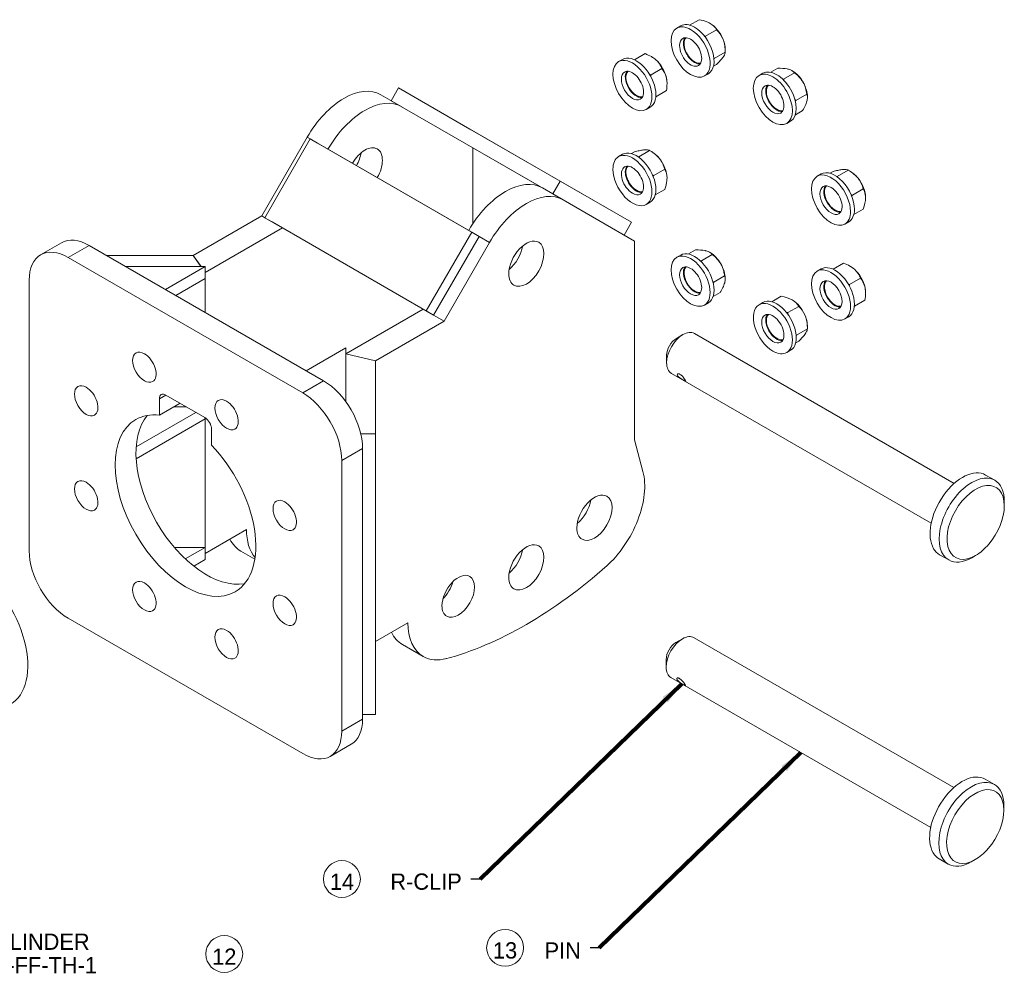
# Model space of a CAD drawing. Header units: millimetres. Extents: x -141576 to -137371, y -691119 to -688149.
# Tile 11 of 26: x -140004 to -139470, y -689732 to -689213. Entities that reach past the tile are written whole.
import ezdxf

# ---------------------------------------------------------------- set-up
doc = ezdxf.new("R2010")
doc.units = ezdxf.units.MM
doc.header["$MEASUREMENT"] = 0
doc.linetypes.add('DGN Style 5', pattern=[1.730784, 0.741765, -0.989019])
doc.styles.add('Style-ENGINEERING', font='ENGINEERING.shx')
doc.styles.add('Style-ENGINEERING_0', font='ENGINEERING.shx')
doc.dimstyles.new('MetricMM', dxfattribs={"dimtxt": 3, "dimasz": 3, "dimexe": 1.5, "dimexo": 1.5, "dimgap": 1.5, "dimtad": 1, "dimdec": 0, "dimzin": 7, "dimtxsty": 'Style-ENGINEERING_0', "dimcen": 0.09, "dimclrd": 1, "dimclre": 1, "dimclrt": 7, "dimadec": 0, "dimazin": 3, "dimtfac": 1, "dimtdec": 0, "dimtofl": 0, "dimtmove": 0, "dimatfit": 3, "dimfxl": 1, "dimtzin": 7, "dimlwd": -1, "dimlwe": 0, "dimarcsym": 0})

# ---------------------------------------------------------------- blocks, each defined once
blk = doc.blocks.new('*U2')
at = {"color": 7, "linetype": 'Continuous', "lineweight": 0}
for p, q in [((-172.55, 418.47), (-174.67, 417.24)), ((-162.59, 421.82), (-167.7, 418.87)), ((-153.13, 416.36), (-159.05, 412.94)), ((-191.88, 403.36), (-197.65, 400.03)), ((-188.17, 401.59), (-188.46, 401.76)), ((-148.4, 404.17), (-154.33, 400.75)), ((-148.4, 404.17), (-148.4, 405.63)), ((-204.12, 400.24), (-206.24, 399.02)), ((-153.13, 397.44), (-154.78, 396.49)), ((-182.75, 395.26), (-188.67, 391.84)), ((-159.67, 391.26), (-157.55, 392.49)), ((-127.9, 392.69), (-130.02, 391.47)), ((-119.9, 395.43), (-123.69, 393.24)), ((-110.77, 392.99), (-116.69, 389.57)), ((-111.95, 394.04), (-112.24, 394.21)), ((-179.98, 387.06), (-179.98, 387.4)), ((-324.03, 374.55), (-335.35, 381.08)), ((-325.69, 384.74), (-238.01, 334.12)), ((-180.3, 383.3), (-186.06, 379.97)), ((-104.08, 381.4), (-110, 377.98)), ((-103.76, 379.51), (-103.76, 379.85)), ((-324.03, 374.55), (-329.69, 377.81)), ((-329.69, 377.81), (-242.01, 327.19)), ((-191.24, 373.04), (-189.12, 374.26)), ((-106.53, 372.27), (-110.32, 370.08)), ((-115.02, 365.49), (-112.9, 366.71)), ((-287.01, 362.41), (-199.33, 311.79)), ((-375.35, 357.99), (-400.03, 315.23)), ((-373.69, 357.03), (-375.35, 357.99)), ((-373.69, 357.03), (-286.01, 306.41)), ((-369.69, 354.72), (-282.01, 304.1)), ((-285.35, 352.22), (-285.35, 311.09)), ((-285.35, 352.22), (-236.35, 323.92)), ((-204.12, 348.69), (-206.24, 347.46)), ((-197.62, 350.03), (-199.27, 349.08)), ((-189.43, 350.77), (-195.35, 347.35)), ((-188.17, 350.03), (-189.43, 350.77)), ((-181.24, 340.58), (-187.16, 337.16)), ((-96.33, 338.01), (-98.45, 336.78)), ((-89.83, 339.36), (-91.48, 338.41)), ((-81.64, 340.09), (-87.56, 336.67)), ((-80.37, 339.36), (-81.64, 340.09)), ((-247.66, 330.46), (-236.35, 323.92)), ((-236.35, 323.92), (-242.01, 327.19)), ((-181.24, 329.66), (-186.35, 326.71)), ((-73.45, 329.9), (-79.37, 326.48)), ((-236.35, 323.92), (-197.67, 301.59)), ((-191.24, 321.48), (-189.12, 322.7)), ((-73.45, 318.98), (-78.56, 316.03)), ((-400.03, 315.23), (-437.28, 293.73)), ((-398.37, 314.28), (-400.03, 315.23)), ((-398.37, 314.28), (-310.69, 263.65)), ((-394.37, 311.97), (-306.69, 261.34)), ((-83.45, 310.8), (-81.33, 312.03)), ((-388.72, 308.7), (-430.65, 284.49)), ((-508.73, 300.65), (-520.04, 294.12)), ((-276.35, 300.83), (-301.03, 258.08)), ((-282.01, 304.1), (-276.35, 300.83)), ((-197.67, 301.59), (-197.67, 193.56)), ((-493.73, 299.17), (-505.04, 292.64)), ((-366.45, 225.68), (-493.73, 299.17)), ((-172.55, 294), (-174.67, 292.78)), ((-164.55, 296.75), (-168.34, 294.56)), ((-155.41, 294.3), (-161.34, 290.88)), ((-156.59, 295.35), (-156.89, 295.52)), ((-505.04, 292.64), (-377.77, 219.15)), ((-437.28, 293.69), (-484.25, 293.69)), ((-437.28, 293.69), (-437.28, 293.73)), ((-432.97, 287.72), (-437.28, 293.73)), ((-437.28, 293.69), (-432.99, 287.72)), ((-84.09, 289.57), (-89.86, 286.24)), ((-473.91, 287.72), (-430.65, 287.72)), ((-430.65, 287.72), (-452.28, 275.24)), ((-430.65, 281.19), (-430.65, 287.72)), ((-430.65, 262.75), (-430.65, 284.49)), ((-430.65, 284.46), (-430.65, 262.75)), ((-96.33, 286.45), (-98.45, 285.23)), ((-80.37, 287.8), (-80.67, 287.97)), ((-526.26, 280.39), (-526.26, 133.42)), ((-430.65, 281.19), (-446.62, 271.97)), ((-148.73, 282.71), (-154.65, 279.3)), ((-148.4, 280.82), (-148.4, 281.16)), ((-74.95, 281.47), (-80.88, 278.05)), ((-151.17, 273.58), (-154.97, 271.39)), ((-72.18, 273.27), (-72.18, 273.61)), ((-159.67, 266.8), (-157.55, 268.02)), ((-127.9, 268.22), (-130.02, 267)), ((-117.94, 271.57), (-123.05, 268.62)), ((-72.51, 269.51), (-78.27, 266.18)), ((-312.35, 264.61), (-354.28, 240.4)), ((-108.48, 266.11), (-114.41, 262.69)), ((-301.03, 258.08), (-338.28, 236.57)), ((-306.69, 261.34), (-301.03, 258.08)), ((-83.45, 259.25), (-81.33, 260.47)), ((-24.08, 169.95), (-165.1, 251.37)), ((-103.76, 253.92), (-109.68, 250.51)), ((-103.76, 253.92), (-103.76, 255.39)), ((-171.35, 250.75), (-174.89, 248.71)), ((-108.48, 247.2), (-110.13, 246.25)), ((-354.28, 243.63), (-375.91, 231.14)), ((-354.28, 214.23), (-354.28, 243.63)), ((-354.28, 240.37), (-354.28, 243.63)), ((-115.02, 241.02), (-112.9, 242.24)), ((-354.28, 240.4), (-338.28, 236.57)), ((-338.28, 236.54), (-354.28, 240.37)), ((-354.28, 237.1), (-354.28, 214.23)), ((-338.28, 236.54), (-338.28, 236.57)), ((-338.28, 236.54), (-338.28, 196.92)), ((-338.28, 84.02), (-338.28, 236.54)), ((-180.19, 239.52), (-180.19, 235.44)), ((-377.77, 219.15), (-366.45, 225.68)), ((-177.6, 229.72), (-36.58, 148.3)), ((-455.55, 215.89), (-452.01, 217.93)), ((-455.55, 207.03), (-455.55, 215.89)), ((-452.01, 217.93), (-430.8, 205.68)), ((-435.75, 208.54), (-468.16, 189.82)), ((-455.55, 207.03), (-444.35, 213.5)), ((-447.85, 211.48), (-440.85, 211.48)), ((-440.85, 211.48), (-447.85, 211.48)), ((-430.65, 204.95), (-468.18, 183.28)), ((-430.65, 131.97), (-430.65, 205.59)), ((-430.65, 205.59), (-430.65, 131.93)), ((-430.65, 204.95), (-430.65, 205.59)), ((-427.26, 199.56), (-427.26, 190.7)), ((-338.28, 196.92), (-346.23, 196.92)), ((-338.28, 196.92), (-338.28, 44.4)), ((-197.67, 193.56), (-193.06, 176.35)), ((-345.24, 188.94), (-356.55, 182.41)), ((-345.24, 188.94), (-345.24, 41.97)), ((-356.55, 182.41), (-356.55, 35.44)), ((-2.05, 171.66), (-7, 174.52)), ((3.13, 157.77), (3.13, 160.22)), ((-430.65, 131.97), (-408.29, 144.88)), ((-447.45, 135.2), (-430.65, 135.2)), ((-432.26, 135.2), (-447.45, 135.2)), ((-430.65, 135.2), (-441.49, 128.94)), ((-430.65, 135.2), (-432.26, 135.2)), ((-430.65, 128.67), (-430.65, 135.2)), ((-430.65, 128.67), (-436.95, 125.03)), ((-411.32, 133.1), (-403.77, 128.74)), ((-32, 131.22), (-27.05, 128.36)), ((-14.55, 129.6), (-12.43, 130.83)), ((-213.06, 124.8), (-212.43, 125.36)), ((-212.43, 125.36), (-212.44, 125.36)), ((-505.04, 96.68), (-377.77, 23.19)), ((-320.6, 94.26), (-338.28, 84.05)), ((-171.58, 85.55), (-175.12, 83.51)), ((-24.3, 4.74), (-165.33, 86.17)), ((-338.28, 44.4), (-338.28, 84.02)), ((-323.63, 82.48), (-312.32, 75.95)), ((-300.27, 74.64), (-300.29, 74.65)), ((-300.27, 74.64), (-299.64, 74.81)), ((-180.42, 74.32), (-180.42, 70.24)), ((-177.83, 64.51), (-36.8, -16.91)), ((-345.24, 44.4), (-338.28, 44.4)), ((-356.55, 35.44), (-345.24, 41.97)), ((-362.77, 21.71), (-351.45, 28.24)), ((-2.28, 6.46), (-7.23, 9.32)), ((2.9, -7.43), (2.9, -4.98)), ((-32.23, -33.98), (-27.28, -36.84)), ((-14.78, -35.6), (-12.66, -34.38))]:
    blk.add_line(p, q, dxfattribs=at)
for p, q in [((-281.44, -44.92), (-286.44, -44.92)), ((-216.76, -82.27), (-221.76, -82.27))]:
    blk.add_line(p, q)
at = {"color": 7, "linetype": 'Continuous', "lineweight": 0, "flags": 128}
for points in [[(-329.69, 377.81), (-325.69, 384.74), (-287.01, 362.41), (-287.01, 362.41)], [(-394.37, 311.97), (-398.37, 314.28), (-373.69, 357.03), (-369.69, 354.72), (-369.69, 354.72)], [(-242.01, 327.19), (-238.01, 334.12), (-199.33, 311.79), (-203.33, 304.86), (-203.33, 304.86)], [(-306.69, 261.34), (-310.69, 263.65), (-286.01, 306.41), (-282.01, 304.1), (-306.69, 261.34)], [(-354.28, 214.23), (-354.28, 218.64), (-354.28, 240.37)]]:
    blk.add_lwpolyline(points, dxfattribs=at)
at = {"lineweight": 13}
for centre in [(-356.45, -44.92), (-267.9, -82.27), (-420.33, -85.63)]:
    blk.add_circle(centre, 10, dxfattribs=at)
at = {"color": 7, "linetype": 'Continuous', "lineweight": 0}
for centre, major_axis, start_param, end_param in [((-167.17, 404.25), (7.5, -12.99), 3.141593, 6.283185), ((-167.17, 404.25), (7.5, -12.99), 2.356194, 3.141593), ((-165.05, 405.48), (7.5, -12.99), 2.356194, 3.141593), ((-165.05, 405.48), (7.5, -12.99), 0, 2.356194), ((-167.17, 404.25), (7.5, -12.99), 0, 2.356194), ((-198.74, 386.03), (7.5, -12.99), 0, 3.141593), ((-196.62, 387.25), (7.5, -12.99), 0, 3.141593), ((-198.74, 386.03), (7.5, -12.99), 3.141593, 6.283185), ((-122.52, 378.48), (7.5, -12.99), 3.141593, 6.283185), ((-122.52, 378.48), (7.5, -12.99), 1.570796, 3.141593), ((-120.4, 379.7), (7.5, -12.99), 1.570796, 3.141593), ((-122.52, 378.48), (7.5, -12.99), 0, 1.570796), ((-120.4, 379.7), (7.5, -12.99), 0, 1.570796), ((-344.03, 339.91), (6.75, 11.69), 0.785398, 1.570797), ((-355.35, 346.44), (6.75, 11.69), 4.712388, 5.289481), ((-344.03, 339.91), (6.75, 11.69), 0, 0.785398), ((-344.03, 339.91), (6.75, 11.69), 4.712388, 6.283185), ((-198.74, 334.47), (7.5, -12.99), 3.141593, 3.926991), ((-198.74, 334.47), (7.5, -12.99), 0, 3.141593), ((-196.62, 335.7), (7.5, -12.99), 0, 3.141593), ((-198.74, 334.47), (7.5, -12.99), 3.926991, 6.283185), ((-90.95, 323.79), (7.5, -12.99), 3.141593, 6.283185), ((-90.95, 323.79), (7.5, -12.99), 0.785398, 3.141593), ((-88.83, 325.02), (7.5, -12.99), 0.785398, 3.141593), ((-90.95, 323.79), (7.5, -12.99), 0, 0.785398), ((-88.83, 325.02), (7.5, -12.99), 0, 0.785398), ((-256.35, 289.28), (6.75, 11.69), 0, 2.356194), ((-256.35, 289.28), (6.75, 11.69), 3.141593, 6.283185), ((-505.04, 268.14), (15, -25.98), 3.141593, 3.926991), ((-505.04, 268.14), (15, -25.98), 2.356194, 3.141593), ((-267.66, 295.82), (6.75, 11.69), 4.135296, 5.289481), ((-167.17, 279.79), (7.5, -12.99), 0, 3.141593), ((-165.05, 281.01), (7.5, -12.99), 0, 3.141593), ((-167.17, 279.79), (7.5, -12.99), 3.141593, 4.712389), ((-88.83, 273.46), (7.5, -12.99), 0, 3.141593), ((-256.35, 289.28), (6.75, 11.69), 2.356194, 3.141593), ((-90.95, 272.24), (7.5, -12.99), 3.141593, 6.283185), ((-90.95, 272.24), (7.5, -12.99), 0, 3.141593), ((-167.17, 279.79), (7.5, -12.99), 4.712389, 6.283185), ((-122.52, 254.01), (7.5, -12.99), 0, 3.141593), ((-120.4, 255.23), (7.5, -12.99), 0, 3.141593), ((-122.52, 254.01), (7.5, -12.99), 3.141593, 5.497787), ((-174.89, 242.59), (3.75, 6.5), 0.785398, 2.356194), ((-463.73, 233.04), (4.5, -7.79), 3.141593, 6.283185), ((-463.73, 233.04), (4.5, -7.79), 2.356194, 3.141593), ((-122.52, 254.01), (7.5, -12.99), 5.497787, 6.283185), ((-463.73, 233.04), (4.5, -7.79), 0, 2.356194), ((-495.3, 214.81), (4.5, -7.79), 3.141593, 6.283185), ((-495.3, 214.81), (4.5, -7.79), 2.356194, 3.141593), ((-495.3, 214.81), (4.5, -7.79), 0, 2.356194), ((-419.08, 207.26), (4.5, -7.79), 3.141593, 6.283185), ((-419.08, 207.26), (4.5, -7.79), 2.356194, 3.141593), ((-419.08, 207.26), (4.5, -7.79), 0, 2.356194), ((-377.77, 194.66), (15, -25.98), 0.785398, 2.356194), ((-441.4, 157.91), (27, -46.77), 3.141593, 6.283185), ((-441.4, 157.91), (27, -46.77), 2.735602, 3.141593), ((-441.4, 157.91), (27, -46.77), 0, 1.976787), ((-495.3, 163.25), (4.5, -7.79), 2.356194, 3.141593), ((-14.55, 150.01), (12.5, 21.65), 0, 3.141593), ((-14.55, 150.01), (12.5, 21.65), 5.497787, 6.283185), ((-495.3, 163.25), (4.5, -7.79), 3.141593, 6.283185), ((-495.3, 163.25), (4.5, -7.79), 0, 2.356194), ((-387.51, 152.58), (4.5, -7.79), 3.141593, 6.283185), ((-387.51, 152.58), (4.5, -7.79), 2.356194, 3.141593), ((-219.38, 151.31), (6.75, 11.69), 0, 2.356194), ((-230.7, 157.85), (6.75, 11.69), 4.135296, 5.289481), ((-219.38, 151.31), (6.75, 11.69), 3.141593, 6.283185), ((-387.51, 152.58), (4.5, -7.79), 0, 2.356194), ((-219.38, 151.31), (6.75, 11.69), 2.356194, 3.141593), ((-256.35, 124.35), (6.75, 11.69), 0, 2.356194), ((-267.66, 130.88), (6.75, 11.69), 4.135296, 5.289481), ((-256.35, 124.35), (6.75, 11.69), 3.141593, 6.283185), ((-505.04, 121.17), (15, -25.98), 3.926991, 5.497787), ((-14.55, 150.01), (12.5, 21.65), 3.141593, 3.926991), ((-559.54, 89.71), (23, -39.84), 0, 2.23518), ((-293.32, 108.63), (6.25, 10.83), 0, 2.356194), ((-293.32, 108.63), (6.25, 10.83), 3.141593, 6.283185), ((-256.35, 124.35), (6.75, 11.69), 2.356194, 3.141593), ((-463.73, 108.57), (4.5, -7.79), 3.141593, 6.283185), ((-463.73, 108.57), (4.5, -7.79), 2.356194, 3.141593), ((-463.73, 108.57), (4.5, -7.79), 0, 2.356194), ((-304.63, 115.16), (6.25, 10.83), 4.2732, 5.151578), ((-387.51, 101.02), (4.5, -7.79), 3.141593, 6.283185), ((-387.51, 101.02), (4.5, -7.79), 2.356194, 3.141593), ((-387.51, 101.02), (4.5, -7.79), 0, 2.356194), ((-293.32, 108.63), (6.25, 10.83), 2.356194, 3.141593), ((-419.08, 82.79), (4.5, -7.79), 2.356194, 3.141593), ((-419.08, 82.79), (4.5, -7.79), 3.141593, 6.283185), ((-419.08, 82.79), (4.5, -7.79), 0, 2.356194), ((-175.12, 77.38), (3.75, 6.5), 0.785398, 2.356194), ((-377.77, 47.69), (15, -25.98), 0, 0.785398), ((-377.77, 47.69), (15, -25.98), 5.497787, 6.283185), ((-14.78, -15.19), (12.5, 21.65), 0, 3.141593), ((-14.78, -15.19), (12.5, 21.65), 5.497787, 6.283185), ((-14.78, -15.19), (12.5, 21.65), 3.141593, 3.926991)]:
    blk.add_ellipse(centre, major_axis=major_axis, ratio=0.57735, start_param=start_param, end_param=end_param, dxfattribs=at)
at = {"color": 7, "linetype": 'Continuous', "lineweight": 0, "extrusion": (0, 0, -1)}
for centre, major_axis, start_param, end_param in [((-156.59, 410.36), (-5.79, 10.03), 0.785398, 1.832596), ((-167.17, 404.25), (-4.25, 7.36), 5.497787, 6.283185), ((-167.17, 404.25), (-4.25, 7.36), 0, 3.141593), ((-165.05, 405.48), (-4.25, 7.36), 5.497787, 6.030952), ((-165.05, 405.48), (-4, 6.93), 5.497787, 6.139056), ((-167.17, 404.25), (-4.25, 7.36), 3.141593, 5.497787), ((-165.05, 405.48), (-4.25, 7.36), 3.393826, 5.497787), ((-165.05, 405.48), (-4, 6.93), 3.285722, 5.497787), ((-156.59, 410.36), (-5.79, 10.03), 1.832596, 2.356194), ((-188.17, 392.13), (-5.79, 10.03), 0.785398, 1.047198), ((-188.17, 392.13), (-5.79, 10.03), 1.047198, 2.094395), ((-198.74, 386.03), (-4.25, 7.36), 4.712389, 6.283185), ((-196.62, 387.25), (-4.25, 7.36), 4.712389, 6.030952), ((-198.74, 386.03), (-4.25, 7.36), 0, 3.141593), ((-196.62, 387.25), (-4, 6.93), 4.712389, 6.139056), ((-188.17, 392.13), (-5.79, 10.03), 1.892547, 2.356194), ((-111.95, 384.58), (-5.79, 10.03), 0.785398, 1.570796), ((-196.62, 387.25), (-4, 6.93), 3.285722, 4.712389), ((-122.52, 378.48), (-4.25, 7.36), 3.141593, 6.283185), ((-120.4, 379.7), (-4.25, 7.36), 3.393826, 6.030952), ((-122.52, 378.48), (-4.25, 7.36), 0, 3.141593), ((-120.4, 379.7), (-4, 6.93), 3.285722, 6.139056), ((-111.95, 384.58), (-5.79, 10.03), 1.570796, 2.356194), ((-355.35, 346.44), (-20, -34.64), 1.570796, 3.141593), ((-198.74, 386.03), (-4.25, 7.36), 3.141593, 4.712389), ((-196.62, 387.25), (-4.25, 7.36), 3.393826, 4.712389), ((-344.03, 339.91), (-20, -34.64), 1.570796, 3.141593), ((-188.17, 340.58), (-5.79, 10.03), 0.785398, 1.308997), ((-198.74, 334.47), (-4.25, 7.36), 0, 3.141593), ((-196.62, 335.7), (-4.25, 7.36), 3.926991, 6.030952), ((-196.62, 335.7), (-4, 6.93), 3.926991, 6.139056), ((-188.17, 340.58), (-5.79, 10.03), 1.308997, 2.356194), ((-198.74, 334.47), (-4.25, 7.36), 3.926991, 6.283185), ((-80.37, 329.9), (-5.79, 10.03), 0.785398, 1.308997), ((-267.66, 295.82), (-20, -34.64), 1.570796, 3.141593), ((-88.83, 325.02), (-4.25, 7.36), 3.393826, 6.030952), ((-90.95, 323.79), (-4.25, 7.36), 0, 0.785398), ((-88.83, 325.02), (-4, 6.93), 3.285722, 6.139056), ((-80.37, 329.9), (-5.79, 10.03), 1.308997, 2.356194), ((-256.35, 289.28), (-20, -34.64), 1.570796, 3.141593), ((-198.74, 334.47), (-4.25, 7.36), 3.141593, 3.926991), ((-196.62, 335.7), (-4, 6.93), 3.285722, 3.926991), ((-196.62, 335.7), (-4.25, 7.36), 3.393826, 3.926991), ((-90.95, 323.79), (-4.25, 7.36), 3.141593, 6.283185), ((-90.95, 323.79), (-4.25, 7.36), 0.785398, 3.141593), ((-493.73, 274.67), (-15, 25.98), 0, 0.785398), ((-156.59, 285.89), (-5.79, 10.03), 0.785398, 1.570796), ((-156.59, 285.89), (-5.79, 10.03), 1.570796, 2.356194), ((-167.17, 279.79), (-4.25, 7.36), 3.141593, 6.283185), ((-165.05, 281.01), (-4.25, 7.36), 3.393826, 6.030952), ((-167.17, 279.79), (-4.25, 7.36), 0, 3.141593), ((-165.05, 281.01), (-4, 6.93), 3.285722, 6.139056), ((-80.37, 278.34), (-5.79, 10.03), 0.785398, 1.047198), ((-80.37, 278.34), (-5.79, 10.03), 1.047198, 2.094395), ((-90.95, 272.24), (-4.25, 7.36), 3.141593, 6.283185), ((-88.83, 273.46), (-4.25, 7.36), 3.393826, 6.030952), ((-90.95, 272.24), (-4.25, 7.36), 0, 1.570796), ((-88.83, 273.46), (-4, 6.93), 3.285722, 6.139056), ((-80.37, 278.34), (-5.79, 10.03), 1.892547, 2.356194), ((-90.95, 272.24), (-4.25, 7.36), 1.570796, 3.141593), ((-111.95, 260.12), (-5.79, 10.03), 0.785398, 1.832596), ((-122.52, 254.01), (-4.25, 7.36), 0, 2.356194), ((-122.52, 254.01), (-4.25, 7.36), 3.141593, 6.283185), ((-120.4, 255.23), (-4.25, 7.36), 3.393826, 6.030952), ((-120.4, 255.23), (-4, 6.93), 3.285722, 6.139056), ((-111.95, 260.12), (-5.79, 10.03), 1.832596, 2.356194), ((-171.35, 240.54), (-6.25, -10.83), 2.356194, 3.141593), ((-171.35, 240.54), (-6.25, -10.83), 0.785398, 2.356194), ((-122.52, 254.01), (-4.25, 7.36), 2.356194, 3.141593), ((-171.35, 240.54), (-6.25, -10.83), 0, 0.785398), ((-366.45, 201.19), (-15, 25.98), 0.785398, 2.356194), ((-452.01, 213.84), (-2.5, 4.33), 5.497787, 6.283185), ((-452.01, 213.84), (-2.5, 4.33), 0, 0.785398), ((-430.09, 164.45), (-27, 46.77), 3.35267, 6.072108), ((-430.8, 201.6), (-2.5, 4.33), 0.785398, 2.356194), ((-19.5, 152.87), (-12.5, -21.65), 0.312819, 3.141593), ((-220.38, 152.12), (-20, -34.64), 3.665191, 5.235988), ((-12.43, 148.79), (-11, -19.05), 5.497787, 10.210176), ((-12.43, 148.79), (-11, -19.05), 3.926991, 5.025208), ((-380, 161.21), (-20, -34.64), 0.203833, 0.785398), ((-391.32, 167.74), (-20, -34.64), 0, 0.373881), ((-19.5, 152.87), (-12.5, -21.65), 0, 0.312819), ((-12.43, 148.79), (-11, -19.05), 5.025208, 5.497787), ((-256.35, 289.28), (-120, -207.85), 5.235988, 5.759587), ((-292.32, 110.59), (-20, -34.64), 0, 0.785398), ((-303.63, 117.12), (-20, -34.64), 0, 0.373881), ((-171.58, 75.34), (-6.25, -10.83), 0.785398, 2.356194), ((-171.58, 75.34), (-6.25, -10.83), 2.356194, 3.141593), ((-292.32, 110.59), (-20, -34.64), 5.759587, 6.283185), ((-171.58, 75.34), (-6.25, -10.83), 0, 0.785398), ((-366.45, 54.22), (-15, 25.98), 2.356194, 3.141593), ((-19.73, -12.33), (-12.5, -21.65), 0.312819, 3.141593), ((-12.66, -16.41), (-11, -19.05), 5.497787, 10.210176), ((-12.66, -16.41), (-11, -19.05), 3.926991, 5.025208), ((-19.73, -12.33), (-12.5, -21.65), 0, 0.312819), ((-12.66, -16.41), (-11, -19.05), 5.025208, 5.497787)]:
    blk.add_ellipse(centre, major_axis=major_axis, ratio=0.57735, start_param=start_param, end_param=end_param, dxfattribs=at)
at = {"color": 7, "linetype": 'Continuous', "lineweight": 0}
for points, knots in [([(-162.59, 421.82), (-161.11, 421.51), (-158.9, 421.01), (-157.15, 420.1), (-156.59, 419.82)], [0, 0, 0, 0, 0.679357, 1, 1, 1, 1]), ([(-153.13, 416.36), (-151.86, 415.05), (-150.47, 413.37), (-149.61, 411.25), (-149.5, 410.99)], [0, 0, 0, 0, 0.87724, 1, 1, 1, 1]), ([(-149.5, 410.99), (-149.31, 410.46), (-148.76, 408.83), (-148.45, 406.49), (-148.41, 404.75), (-148.4, 404.17)], [0, 0, 0, 0, 0.24869, 0.750117, 1, 1, 1, 1]), ([(-149.5, 401.54), (-149.72, 401.24), (-150.41, 400.32), (-151.69, 398.9), (-152.77, 397.81), (-153.13, 397.44)], [0, 0, 0, 0, 0.24869, 0.750117, 1, 1, 1, 1]), ([(-148.4, 404.17), (-148.43, 403.61), (-148.61, 402.84), (-149.41, 401.67), (-149.5, 401.54)], [0, 0, 0, 0, 0.87724, 1, 1, 1, 1]), ([(-186.05, 400.04), (-185.67, 399.68), (-184.54, 398.59), (-183.49, 396.94), (-182.93, 395.68), (-182.75, 395.26)], [0, 0, 0, 0, 0.24869, 0.750117, 1, 1, 1, 1]), ([(-182.75, 395.26), (-181.78, 393.98), (-180.78, 392.35), (-180.31, 390.26), (-180.25, 390.01)], [0, 0, 0, 0, 0.87724, 1, 1, 1, 1]), ([(-119.9, 395.43), (-118.02, 395.46), (-115.91, 395.4), (-114.26, 394.99), (-114.07, 394.94)], [0, 0, 0, 0, 0.87724, 1, 1, 1, 1]), ([(-114.07, 394.94), (-113.69, 394.83), (-113, 394.62), (-112.47, 394.33), (-112.23, 394.21)], [0, 0, 0, 0, 0.55273, 1, 1, 1, 1]), ([(-110.77, 392.99), (-109.58, 392.03), (-107.82, 390.52), (-106.56, 388.55), (-106.15, 387.93)], [0, 0, 0, 0, 0.679357, 1, 1, 1, 1]), ([(-180.25, 390.01), (-180.16, 389.48), (-180, 388.53), (-179.98, 387.52), (-179.98, 387.07)], [0, 0, 0, 0, 0.55273, 1, 1, 1, 1]), ([(-104.03, 377.57), (-104.16, 377.16), (-104.54, 375.93), (-105.44, 374.11), (-106.25, 372.73), (-106.53, 372.27)], [0, 0, 0, 0, 0.24869, 0.750117, 1, 1, 1, 1]), ([(-197.62, 350.03), (-196.77, 350.26), (-195.03, 350.71), (-193.28, 351.02), (-192.44, 351.11), (-192.26, 351.13)], [0, 0, 0, 0, 0.430923, 0.87724, 1, 1, 1, 1]), ([(-192.26, 351.13), (-191.92, 351.15), (-190.92, 351.21), (-190.03, 351.05), (-189.58, 350.84), (-189.43, 350.77)], [0, 0, 0, 0, 0.24869, 0.750117, 1, 1, 1, 1]), ([(-189.43, 350.77), (-187.68, 349.73), (-185.72, 348.39), (-184.25, 346.61), (-184.07, 346.4)], [0, 0, 0, 0, 0.87724, 1, 1, 1, 1]), ([(-184.07, 346.4), (-183.73, 345.95), (-182.73, 344.58), (-181.83, 342.58), (-181.39, 341.08), (-181.24, 340.58)], [0, 0, 0, 0, 0.24869, 0.750117, 1, 1, 1, 1]), ([(-89.83, 339.36), (-88.97, 339.58), (-87.23, 340.03), (-85.49, 340.35), (-84.65, 340.44), (-84.47, 340.45)], [0, 0, 0, 0, 0.430923, 0.87724, 1, 1, 1, 1]), ([(-84.47, 340.45), (-84.13, 340.48), (-83.13, 340.53), (-82.23, 340.38), (-81.78, 340.16), (-81.64, 340.09)], [0, 0, 0, 0, 0.24869, 0.750117, 1, 1, 1, 1]), ([(-81.64, 340.09), (-79.89, 339.05), (-77.93, 337.71), (-76.46, 335.94), (-76.28, 335.73)], [0, 0, 0, 0, 0.87724, 1, 1, 1, 1]), ([(-179.98, 335.85), (-180, 335.24), (-180.06, 334), (-180.51, 331.9), (-180.99, 330.44), (-181.24, 329.66)], [0, 0, 0, 0, 0.311532, 0.632762, 1, 1, 1, 1]), ([(-76.28, 335.73), (-75.94, 335.27), (-74.94, 333.91), (-74.04, 331.91), (-73.59, 330.4), (-73.45, 329.9)], [0, 0, 0, 0, 0.24869, 0.750117, 1, 1, 1, 1]), ([(-73.45, 329.9), (-72.98, 329.02), (-72.31, 327.62), (-72.22, 325.76), (-72.18, 325.17)], [0, 0, 0, 0, 0.679357, 1, 1, 1, 1]), ([(-164.55, 296.75), (-162.67, 296.77), (-160.55, 296.71), (-158.91, 296.3), (-158.71, 296.25)], [0, 0, 0, 0, 0.87724, 1, 1, 1, 1]), ([(-158.71, 296.25), (-158.33, 296.14), (-157.65, 295.93), (-157.12, 295.64), (-156.88, 295.52)], [0, 0, 0, 0, 0.55273, 1, 1, 1, 1]), ([(-150.8, 289.24), (-150.47, 288.59), (-149.79, 287.28), (-149.11, 285.07), (-148.86, 283.53), (-148.73, 282.71)], [0, 0, 0, 0, 0.311532, 0.632762, 1, 1, 1, 1]), ([(-78.25, 286.25), (-77.87, 285.89), (-76.75, 284.8), (-75.7, 283.15), (-75.13, 281.89), (-74.95, 281.47)], [0, 0, 0, 0, 0.24869, 0.750117, 1, 1, 1, 1]), ([(-148.68, 278.88), (-148.81, 278.47), (-149.19, 277.24), (-150.09, 275.42), (-150.9, 274.04), (-151.17, 273.58)], [0, 0, 0, 0, 0.24869, 0.750117, 1, 1, 1, 1]), ([(-74.95, 281.47), (-73.99, 280.19), (-72.99, 278.56), (-72.52, 276.47), (-72.46, 276.22)], [0, 0, 0, 0, 0.87724, 1, 1, 1, 1]), ([(-72.46, 276.22), (-72.37, 275.7), (-72.21, 274.74), (-72.19, 273.73), (-72.18, 273.28)], [0, 0, 0, 0, 0.55273, 1, 1, 1, 1]), ([(-111.95, 269.57), (-111.46, 269.26), (-110.48, 268.62), (-109.33, 267.44), (-108.78, 266.57), (-108.48, 266.11)], [0, 0, 0, 0, 0.311532, 0.632762, 1, 1, 1, 1]), ([(-108.48, 266.11), (-107.21, 264.8), (-105.82, 263.13), (-104.96, 261), (-104.85, 260.75)], [0, 0, 0, 0, 0.87724, 1, 1, 1, 1]), ([(-104.85, 260.75), (-104.66, 260.21), (-104.11, 258.58), (-103.8, 256.25), (-103.76, 254.51), (-103.76, 253.92)], [0, 0, 0, 0, 0.24869, 0.750117, 1, 1, 1, 1]), ([(-104.85, 251.29), (-105.07, 250.99), (-105.76, 250.07), (-107.04, 248.66), (-108.12, 247.56), (-108.48, 247.2)], [0, 0, 0, 0, 0.24869, 0.750117, 1, 1, 1, 1]), ([(-103.76, 253.92), (-103.78, 253.36), (-103.96, 252.59), (-104.76, 251.43), (-104.85, 251.29)], [0, 0, 0, 0, 0.87724, 1, 1, 1, 1]), ([(-169.79, 225.42), (-169.81, 225.4), (-169.9, 225.35), (-170.4, 225.6), (-172.14, 226.59), (-174.41, 228.14), (-174.51, 229.13), (-174.35, 229.31), (-174.35, 229.32)], [0, 0, 0, 0, 0.038502, 0.254512, 0.360077, 0.785945, 0.995232, 1, 1, 1, 1]), ([(-174.35, 229.32), (-174.25, 229.39), (-174.05, 229.53), (-173.5, 229.47), (-173.08, 229.26), (-172.89, 229.16)], [0, 0, 0, 0, 0.343551, 0.708808, 1, 1, 1, 1]), ([(-172.89, 229.16), (-172.65, 229.01), (-172.17, 228.69), (-171.45, 227.97), (-170.38, 226.68), (-169.74, 225.62), (-169.78, 225.45), (-169.79, 225.42)], [0, 0, 0, 0, 0.149593, 0.29908, 0.451301, 0.904799, 1, 1, 1, 1]), ([(-174.58, 64.11), (-174.48, 64.18), (-174.27, 64.33), (-173.73, 64.27), (-173.3, 64.05), (-173.12, 63.96)], [0, 0, 0, 0, 0.343551, 0.708808, 1, 1, 1, 1]), ([(-170.02, 60.21), (-170.03, 60.2), (-170.13, 60.14), (-170.62, 60.39), (-172.37, 61.39), (-174.64, 62.94), (-174.73, 63.93), (-174.58, 64.11), (-174.58, 64.11)], [0, 0, 0, 0, 0.038502, 0.254512, 0.360077, 0.785945, 0.995232, 1, 1, 1, 1]), ([(-173.12, 63.96), (-172.88, 63.8), (-172.4, 63.48), (-171.68, 62.77), (-170.61, 61.47), (-169.97, 60.42), (-170.01, 60.24), (-170.02, 60.21)], [0, 0, 0, 0, 0.149593, 0.29908, 0.451301, 0.904799, 1, 1, 1, 1])]:
    blk.add_open_spline(points, degree=3, knots=knots, dxfattribs=at)
for points in [[(-156.59, 419.82), (-154.93, 418.87), (-153.85, 417.63), (-153.13, 416.36)], [(-159.8, 413.09), (-159.55, 413.03), (-159.3, 412.98), (-159.05, 412.94)], [(-159.05, 412.94), (-159.05, 412.66), (-159.05, 412.38), (-159.04, 412.1)], [(-191.88, 403.36), (-190.7, 402.88), (-189.53, 402.39), (-188.46, 401.76)], [(-188.46, 401.76), (-187.58, 401.25), (-186.76, 400.68), (-186.05, 400.04)], [(-154.53, 400.96), (-154.46, 400.89), (-154.39, 400.82), (-154.33, 400.75)], [(-154.33, 400.75), (-154.38, 400.69), (-154.44, 400.64), (-154.49, 400.58)], [(-189.47, 392.17), (-189.21, 392.06), (-188.94, 391.95), (-188.67, 391.84)], [(-188.67, 391.84), (-188.71, 391.56), (-188.75, 391.27), (-188.78, 390.98)], [(-112.23, 394.21), (-111.6, 393.85), (-111.15, 393.43), (-110.77, 392.99)], [(-179.98, 387.07), (-179.97, 385.82), (-180.11, 384.56), (-180.3, 383.3)], [(-117.24, 389.56), (-117.05, 389.56), (-116.87, 389.57), (-116.69, 389.57)], [(-116.69, 389.57), (-116.65, 389.35), (-116.62, 389.14), (-116.58, 388.92)], [(-106.15, 387.93), (-104.98, 385.9), (-104.37, 383.62), (-104.08, 381.4)], [(-104.08, 381.4), (-103.91, 380.83), (-103.74, 380.25), (-103.76, 379.52)], [(-103.76, 379.52), (-103.75, 378.94), (-103.84, 378.29), (-104.03, 377.57)], [(-110.5, 378.38), (-110.34, 378.25), (-110.17, 378.11), (-110, 377.98)], [(-110, 377.98), (-110.09, 377.83), (-110.19, 377.67), (-110.28, 377.51)], [(-187.88, 337.59), (-187.65, 337.45), (-187.41, 337.3), (-187.16, 337.16)], [(-187.16, 337.16), (-187.25, 336.92), (-187.33, 336.68), (-187.41, 336.44)], [(-181.24, 340.58), (-180.5, 339.32), (-179.97, 337.76), (-179.98, 335.85)], [(-80.09, 326.91), (-79.85, 326.77), (-79.61, 326.62), (-79.37, 326.48)], [(-79.37, 326.48), (-79.45, 326.24), (-79.53, 325.99), (-79.61, 325.75)], [(-72.18, 325.17), (-72.18, 323.26), (-72.71, 321.09), (-73.45, 318.98)], [(-156.88, 295.52), (-156.25, 295.16), (-155.8, 294.74), (-155.41, 294.3)], [(-155.41, 294.3), (-153.64, 292.93), (-151.97, 291.27), (-150.8, 289.24)], [(-161.88, 290.87), (-161.7, 290.87), (-161.52, 290.88), (-161.34, 290.88)], [(-161.34, 290.88), (-161.31, 290.67), (-161.28, 290.46), (-161.24, 290.24)], [(-84.09, 289.57), (-82.91, 289.09), (-81.73, 288.6), (-80.67, 287.97)], [(-80.67, 287.97), (-79.79, 287.47), (-78.97, 286.89), (-78.25, 286.25)], [(-155.16, 279.71), (-154.99, 279.57), (-154.82, 279.43), (-154.65, 279.3)], [(-154.65, 279.3), (-154.74, 279.14), (-154.83, 278.98), (-154.93, 278.82)], [(-148.73, 282.71), (-148.56, 282.14), (-148.39, 281.56), (-148.4, 280.83)], [(-148.4, 280.83), (-148.4, 280.25), (-148.49, 279.6), (-148.68, 278.88)], [(-81.68, 278.38), (-81.41, 278.27), (-81.15, 278.16), (-80.88, 278.05)], [(-80.88, 278.05), (-80.92, 277.77), (-80.96, 277.48), (-80.99, 277.19)], [(-72.18, 273.28), (-72.17, 272.04), (-72.32, 270.77), (-72.51, 269.51)], [(-117.94, 271.57), (-115.74, 271.16), (-113.6, 270.53), (-111.95, 269.57)], [(-115.16, 262.85), (-114.91, 262.8), (-114.66, 262.75), (-114.41, 262.69)], [(-114.41, 262.69), (-114.4, 262.41), (-114.4, 262.13), (-114.39, 261.85)], [(-109.88, 250.72), (-109.81, 250.65), (-109.74, 250.58), (-109.68, 250.51)], [(-109.68, 250.51), (-109.73, 250.45), (-109.79, 250.39), (-109.85, 250.33)]]:
    blk.add_open_spline(points, degree=3, dxfattribs=at)
at = {"color": 7, "linetype": 'DGN Style 5', "lineweight": 0, "style": 'Style-ENGINEERING'}
for s, insert, char_height, attachment_point, line_spacing_factor in [('14', (-356.45, -46.4), 8.841, 5, 0.6), ('R-CLIP', (-291.41, -46.4), 8.841, 6, 0.6), ('HYDRAULIC CYLINDER\\PS250-80/50x300-FF-TH-1', (-624.83, -85.41), 8.8415, 4, 0.86543), ('13', (-267.9, -83.74), 8.841, 5, 0.6), ('PIN', (-226.73, -83.74), 8.841, 6, 0.6), ('12', (-420.33, -87.1), 8.841, 5, 0.6)]:
    blk.add_mtext(s, dxfattribs=dict(at, insert=insert, char_height=char_height, attachment_point=attachment_point, line_spacing_factor=line_spacing_factor))
at = {"color": 1, "linetype": 'Continuous'}
for points in [[(-172, 61.15), (-281.44, -44.92)], [(-107.32, 23.8), (-216.76, -82.27)]]:
    blk.add_leader(points, dimstyle='MetricMM', override={"dimtxt": 12.5, "dimasz": 12.5, "dimgap": 6.25, "dimclrd": 0, "dimlwd": 65534}, dxfattribs=at)

msp = doc.modelspace()

# ---------------------------------------------------------------- block references
at = {"color": 7, "linetype": 'Continuous', "lineweight": 13}
msp.add_blockref('*U2', (-139473.05, -689634.45), dxfattribs=at)

doc.saveas('drawing.dxf')
